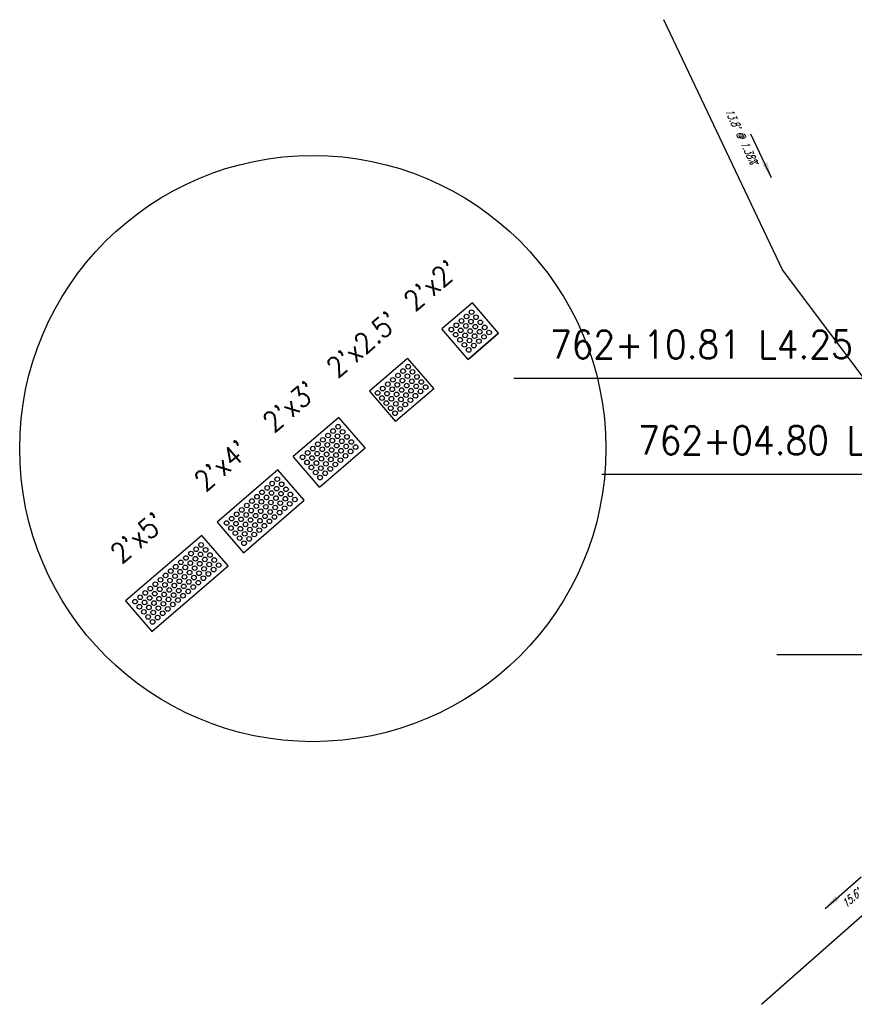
# Model space of a CAD drawing. Extents: x 167754 to 212748, y 396132 to 454338.
# Tile 120 of 147: x 167754 to 167796, y 435607 to 435656. Entities that reach past the tile are written whole.
import ezdxf
from ezdxf.enums import TextEntityAlignment as Align

# ---------------------------------------------------------------- set-up
doc = ezdxf.new("R2010")
doc.units = 0
doc.header["$MEASUREMENT"] = 0
doc.layers.get('0').update_dxf_attribs({"linetype": 'CONTINUOUS'})
for name, color, linetype, plot in [('0_EX. 3DP', 31, 'CONTINUOUS', False), ('SC_SCRATCH-1', 7, 'CONTINUOUS', False), ('SC_SCRATCH-2', 2, 'CONTINUOUS', False), ('SC_SCRATCH-3', 3, 'CONTINUOUS', False), ('SC_SCRATCH-4', 4, 'CONTINUOUS', False), ('SC_SCRATCH-5', 5, 'CONTINUOUS', False)]:
    doc.layers.add(name, color=color, linetype=linetype, plot=plot)
doc.layers.add('SC_SCRATCH-6', color=6, linetype='CONTINUOUS')
doc.styles.add('romans', font='romans.shx', dxfattribs={"width": 0.75, "oblique": 22.5})
doc.styles.get("Standard").update_dxf_attribs({"font": 'romans.shx', "width": 0.9})
doc.dimstyles.new('4P', dxfattribs={"dimscale": 4, "dimtxt": 0.14, "dimasz": 0.14, "dimexe": 0.05, "dimexo": 0.05, "dimgap": 0.05, "dimtad": 1, "dimzin": 0, "dimdsep": 46, "dimtxsty": 'romans', "dimcen": 0, "dimdle": 0.1, "dimclrd": 1, "dimclre": 1, "dimclrt": 7, "dimaunit": 1, "dimadec": 4, "dimazin": 0, "dimtfac": 1, "dimtmove": 0, "dimatfit": 2, "dimfxl": 1, "dimtvp": 1, "dimtolj": 1, "dimtzin": 0, "dimarcsym": 0})

# ---------------------------------------------------------------- blocks, each defined once
blk = doc.blocks.new('DOMES_5FT')
for p, q in [((-0.07, 2.499), (-2.069, 2.443)), ((0.07, -2.499), (-0.07, 2.499)), ((-2.069, 2.443), (-1.929, -2.555)), ((-1.929, -2.555), (0.07, -2.499))]:
    blk.add_line(p, q)
for centre in [(-1.725, 2.12), (-1.392, 2.13), (-1.059, 2.139), (-0.727, 2.148), (-0.394, 2.158), (-1.716, 1.788), (-1.706, 1.453), (-1.383, 1.797), (-1.374, 1.462), (-1.05, 1.806), (-1.041, 1.471), (-0.717, 1.816), (-0.708, 1.481), (-0.384, 1.825), (-0.375, 1.49), (-1.697, 1.12), (-1.364, 1.129), (-1.031, 1.138), (-0.698, 1.148), (-0.366, 1.157), (-1.688, 0.787), (-1.678, 0.454), (-1.355, 0.796), (-1.346, 0.463), (-1.022, 0.806), (-1.013, 0.473), (-0.689, 0.815), (-0.68, 0.482), (-0.356, 0.824), (-0.347, 0.491), (-1.669, 0.121), (-1.336, 0.131), (-1.003, 0.14), (-0.67, 0.149), (-0.338, 0.159), (-1.66, -0.212), (-1.65, -0.547), (-1.327, -0.202), (-1.317, -0.537), (-0.994, -0.193), (-0.985, -0.528), (-0.661, -0.184), (-0.652, -0.518), (-0.328, -0.174), (-0.319, -0.509), (-1.641, -0.881), (-1.308, -0.872), (-0.975, -0.863), (-0.642, -0.853), (-0.309, -0.844), (-1.632, -1.214), (-1.622, -1.547), (-1.299, -1.205), (-1.289, -1.538), (-0.966, -1.196), (-0.956, -1.528), (-0.633, -1.186), (-0.624, -1.519), (-0.3, -1.177), (-0.291, -1.51), (-1.613, -1.88), (-1.28, -1.871), (-0.947, -1.861), (-0.614, -1.852), (-0.281, -1.843), (-1.604, -2.213), (-1.271, -2.204), (-0.938, -2.194), (-0.605, -2.185), (-0.272, -2.175)]:
    blk.add_circle(centre, 0.115)
blk = doc.blocks.new('DOMES_4FT')
for p, q in [((-21.22, 49.29), (-23.96, 1.37)), ((2.74, 47.92), (-21.22, 49.29)), ((0, 0), (2.74, 47.92)), ((-23.96, 1.37), (0, 0))]:
    blk.add_line(p, q)
for centre in [(-17.66, 41.08), (-17.43, 45.07), (-13.67, 40.86), (-13.44, 44.85), (-9.68, 40.63), (-9.45, 44.62), (-5.69, 40.4), (-5.47, 44.39), (-1.7, 40.17), (-1.48, 44.16), (-17.89, 37.09), (-13.9, 36.87), (-9.91, 36.64), (-5.92, 36.41), (-1.93, 36.18), (-18.35, 29.12), (-18.12, 33.11), (-14.36, 28.89), (-14.13, 32.88), (-10.37, 28.66), (-10.14, 32.65), (-6.38, 28.43), (-6.15, 32.42), (-2.39, 28.2), (-2.16, 32.19), (-18.58, 25.1), (-14.59, 24.87), (-10.6, 24.65), (-6.61, 24.42), (-2.62, 24.19), (-19.03, 17.1), (-18.81, 21.09), (-15.04, 16.87), (-14.82, 20.86), (-11.06, 16.64), (-10.83, 20.63), (-7.07, 16.41), (-6.84, 20.4), (-2.85, 20.18), (-19.26, 13.11), (-15.27, 12.88), (-11.28, 12.65), (-7.29, 12.42), (-3.3, 12.2), (-3.08, 16.19), (-19.72, 5.13), (-19.49, 9.12), (-15.73, 4.9), (-15.5, 8.89), (-11.74, 4.67), (-11.51, 8.66), (-7.52, 8.44), (-3.53, 8.21), (-7.75, 4.45), (-3.76, 4.22)]:
    blk.add_circle(centre, 1.37)

msp = doc.modelspace()

# ---------------------------------------------------------------- linework, layer by layer
at = {"layer": '0_EX. 3DP'}
for points in [[(167807.125, 435625.429, 1186.644), (167799.358, 435633.95, 1186.566), (167792.14, 435643.557, 1186.572), (167786.248, 435655.998, 1186.762)], [(167791.103, 435607.013, 1186.551), (167802.808, 435617.34, 1186.713), (167807.959, 435623.242, 1186.75), (167807.241, 435625.468, 1186.655), (167815.032, 435632.552, 1186.699), (167817.416, 435631.494, 1186.748), (167823.448, 435637.739, 1186.768), (167833.8, 435647.509, 1186.949)]]:
    msp.add_polyline3d(points, dxfattribs=at)
at = {"layer": 'SC_SCRATCH-1', "color": 1}
for points in [[(167776.719, 435641.915), (167775.202, 435640.612)], [(167778.022, 435640.398), (167776.719, 435641.915)], [(167776.505, 435639.094), (167775.202, 435640.612)], [(167776.505, 435639.094), (167775.202, 435640.612)], [(167778.022, 435640.398), (167776.505, 435639.094)], [(167776.505, 435639.094), (167778.022, 435640.398)]]:
    msp.add_lwpolyline(points, dxfattribs=at)
at = {"layer": 'SC_SCRATCH-1'}
msp.add_circle((167768.78, 435634.661), 14.582, dxfattribs=at)
at = {"layer": 'SC_SCRATCH-1', "color": 1}
for centre in [(167776.429, 435641.23), (167776.681, 435641.447), (167776.898, 435641.195), (167775.923, 435640.797), (167776.176, 435641.013), (167776.393, 435640.761), (167776.646, 435640.978), (167776.863, 435640.725), (167777.115, 435640.942), (167777.332, 435640.69), (167775.671, 435640.58), (167775.888, 435640.327), (167776.14, 435640.544), (167776.357, 435640.291), (167776.61, 435640.508), (167776.827, 435640.256), (167777.08, 435640.473), (167777.296, 435640.22), (167777.549, 435640.437), (167776.105, 435640.074), (167776.322, 435639.822), (167776.574, 435640.039), (167776.791, 435639.786), (167777.044, 435640.003), (167776.539, 435639.569)]:
    msp.add_circle(centre, 0.115, dxfattribs=at)
at = {"layer": 'SC_SCRATCH-2', "color": 6}
for points in [[(167773.495, 435639.146), (167771.598, 435637.517)], [(167773.495, 435639.146), (167774.798, 435637.628)], [(167771.598, 435637.517), (167772.901, 435636)], [(167774.798, 435637.628), (167772.901, 435636)]]:
    msp.add_lwpolyline(points, dxfattribs=at)
for centre in [(167773.524, 435638.731), (167773.018, 435638.297), (167773.271, 435638.514), (167773.488, 435638.262), (167773.741, 435638.479), (167773.958, 435638.226), (167772.513, 435637.864), (167772.766, 435638.08), (167772.983, 435637.828), (167773.235, 435638.045), (167773.452, 435637.792), (167773.705, 435638.009), (167773.922, 435637.757), (167774.175, 435637.974), (167774.391, 435637.721), (167772.005, 435637.427), (167772.259, 435637.645), (167772.476, 435637.393), (167772.73, 435637.611), (167772.947, 435637.358), (167773.2, 435637.575), (167773.417, 435637.323), (167773.669, 435637.54), (167773.886, 435637.287), (167774.139, 435637.504), (167772.222, 435637.174), (167772.439, 435636.922), (167772.693, 435637.14), (167772.91, 435636.887), (167773.164, 435637.106), (167773.381, 435636.853), (167773.634, 435637.07), (167772.656, 435636.669), (167772.873, 435636.417), (167773.127, 435636.635)]:
    msp.add_circle(centre, 0.115, dxfattribs=at)
at = {"layer": 'SC_SCRATCH-3'}
for points in [[(167770.081, 435636.214), (167767.805, 435634.259)], [(167771.384, 435634.696), (167770.081, 435636.214)], [(167769.108, 435632.742), (167771.384, 435634.696)], [(167769.108, 435632.742), (167767.805, 435634.259)]]:
    msp.add_lwpolyline(points, dxfattribs=at)
for centre in [(167770.043, 435635.746), (167769.538, 435635.312), (167769.79, 435635.529), (167770.007, 435635.276), (167770.26, 435635.493), (167769.032, 435634.878), (167769.285, 435635.095), (167769.502, 435634.842), (167769.754, 435635.059), (167769.971, 435634.806), (167770.224, 435635.023), (167770.441, 435634.771), (167770.477, 435635.24), (167770.694, 435634.988), (167768.527, 435634.444), (167768.78, 435634.661), (167768.997, 435634.408), (167769.249, 435634.625), (167769.466, 435634.373), (167769.719, 435634.589), (167769.936, 435634.337), (167770.188, 435634.554), (167770.405, 435634.301), (167770.658, 435634.518), (167770.911, 435634.735), (167768.274, 435634.227), (167768.491, 435633.974), (167768.744, 435634.191), (167768.961, 435633.939), (167769.214, 435634.156), (167769.431, 435633.903), (167769.683, 435634.12), (167769.9, 435633.867), (167770.153, 435634.084), (167768.708, 435633.722), (167768.925, 435633.469), (167769.178, 435633.686), (167769.395, 435633.433), (167769.648, 435633.65), (167769.142, 435633.216)]:
    msp.add_circle(centre, 0.115, dxfattribs=at)

# ---------------------------------------------------------------- block references
at = {"layer": 'SC_SCRATCH-4', "xscale": 0.0833333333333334, "yscale": 0.0833333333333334, "zscale": 0.0833333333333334, "rotation": 134.1090255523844}
msp.add_blockref('DOMES_4FT', (167767.047, 435633.607), dxfattribs=at)
at = {"layer": 'SC_SCRATCH-5', "rotation": 309.0509100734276}
msp.add_blockref('DOMES_5FT', (167762.668, 435627.194), dxfattribs=at)

# ---------------------------------------------------------------- texts
at = {"layer": '0_EX. 3DP', "style": 'romans', "oblique": 22.5, "width": 0.75}
for s, rotation, p in [("13.8' @ 1.38%", 295.342, (167789.917, 435650.12)), ("15.6' @ 1.04%", 41.4211, (167796.426, 435612.776))]:
    msp.add_text(s, height=0.4, rotation=rotation, dxfattribs=at).set_placement(p, align=Align.CENTER)
at = {"layer": 'SC_SCRATCH-1', "color": 1, "insert": (167774.657, 435642.78), "char_height": 1, "attachment_point": 5, "rotation": 40.6595}
msp.add_mtext_dynamic_manual_height_columns("2'x2'", width=2.84833, gutter_width=12, heights=[0], dxfattribs=at)
at = {"layer": 'SC_SCRATCH-2', "color": 6, "insert": (167771.243, 435639.848), "char_height": 1, "attachment_point": 5, "rotation": 40.6595}
msp.add_mtext_dynamic_manual_height_columns("2'x2.5'", width=2.84833, gutter_width=12, heights=[0], dxfattribs=at)
at = {"layer": 'SC_SCRATCH-3', "insert": (167767.64, 435636.753), "char_height": 1, "attachment_point": 5, "rotation": 40.6595}
msp.add_mtext_dynamic_manual_height_columns("2'x3'", width=2.84833, gutter_width=12, heights=[0], dxfattribs=at)
at = {"layer": 'SC_SCRATCH-4', "insert": (167764.23, 435633.817), "char_height": 1, "attachment_point": 5, "rotation": 40.6595}
msp.add_mtext_dynamic_manual_height_columns("2'x4'", width=2.84833, gutter_width=12, heights=[0], dxfattribs=at)
at = {"layer": 'SC_SCRATCH-5', "insert": (167760.062, 435630.229), "char_height": 1, "attachment_point": 5, "rotation": 40.6595}
msp.add_mtext_dynamic_manual_height_columns("2'x5'", width=2.84833, gutter_width=12, heights=[0], dxfattribs=at)
at = {"layer": 'SC_SCRATCH-6', "width": 0.9}
for s, p in [('762+10.81 L4.25', (167795.642, 435639.839)), ('762+04.80 L4.10', (167800.021, 435635.069))]:
    msp.add_text(s, height=1.4, dxfattribs=at).set_placement(p, align=Align.MIDDLE_RIGHT)

# ---------------------------------------------------------------- leaders
at = {"layer": '0_EX. 3DP'}
for points in [[(167791.606, 435648.133), (167790.579, 435650.302)], [(167794.268, 435611.774), (167796.068, 435613.362)]]:
    msp.add_leader(points, dimstyle='4P', override={"dimscale": 20, "dimtxt": 0.12, "dimasz": 0.04, "dimdec": 2}, dxfattribs=at)
at = {"layer": 'SC_SCRATCH-6', "has_arrowhead": 0}
for points in [[(167796.212, 435638.137), (167796.202, 435638.139), (167778.782, 435638.139)], [(167800.591, 435633.369), (167800.581, 435633.369), (167783.161, 435633.369)], [(167809.287, 435624.4), (167809.277, 435624.401), (167791.857, 435624.401)]]:
    msp.add_leader(points, dimstyle='4P', override={"dimscale": 20, "dimasz": 0.1}, dxfattribs=at)

doc.saveas('drawing.dxf')
